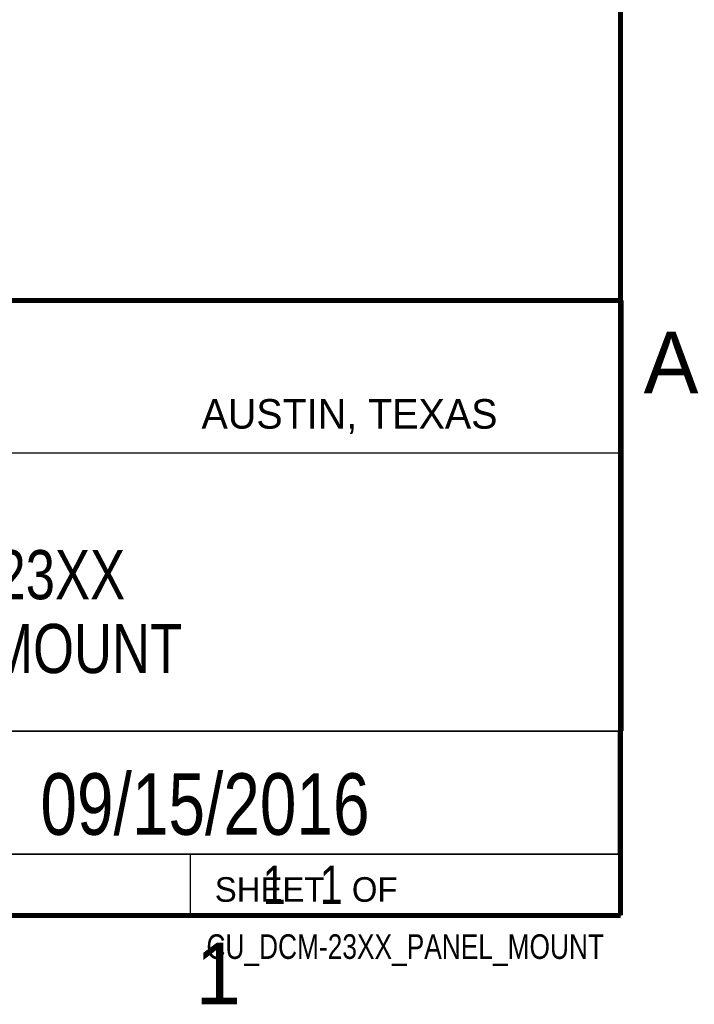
# Model space of a CAD drawing. Header units: inches. Extents: x 0 to 34, y 0 to 22.
# Tile 111 of 124: x 31.1 to 33.8, y 0.1 to 4.1. Entities that reach past the tile are written whole.
import ezdxf

# ---------------------------------------------------------------- set-up
doc = ezdxf.new("R2010")
doc.units = ezdxf.units.IN
doc.header["$LTSCALE"] = 1.87
doc.header["$MEASUREMENT"] = 0
doc.layers.get('0').update_dxf_attribs({"linetype": 'CONTINUOUS'})
doc.layers.add('DETAIL', color=7, linetype='CONTINUOUS')
doc.layers.add('NOTE', color=7, linetype='CONTINUOUS')
doc.styles.get("Standard").update_dxf_attribs({"font": 'txt', "width": 0.8})
doc.styles.add('TEXTSTYLE_2', font='txt')

msp = doc.modelspace()

# ---------------------------------------------------------------- linework, layer by layer
at = {"color": 2, "linetype": 'CONTINUOUS'}
for p, q in [((28.3793, 3.00033), (33.5093, 3.00033)), ((33.5093, 3.00033), (33.5093, 1.25033)), ((28.72307, 2.38), (33.50002, 2.38)), ((28.3793, 1.25033), (33.5093, 1.25033)), ((30.13002, 1.24989), (33.49002, 1.24989)), ((33.49002, 1.24989), (33.49002, 0.74989)), ((28.38002, 0.75), (33.50002, 0.75)), ((30.13002, 0.74989), (33.49002, 0.74989)), ((31.75002, 0.75), (33.50002, 0.75)), ((31.75002, 0.75), (31.75002, 0.5)), ((33.50002, 0.75), (33.50002, 0.5)), ((31.75002, 0.5), (33.50002, 0.5)), ((32.49527, 0.50168), (33.49527, 0.50168)), ((32.49527, 0.50168), (32.49527, 0.50118)), ((32.49527, 0.50118), (33.49527, 0.50118)), ((33.49527, 0.50168), (33.49527, 0.50118))]:
    msp.add_line(p, q, dxfattribs=at)
at = {"color": 7, "linetype": 'CONTINUOUS', "const_width": 0.02}
for points in [[(33.50002, 0.5), (33.50002, 21.5)], [(25.58002, 3), (33.50002, 3)], [(0.50002, 0.5), (33.50002, 0.5)]]:
    msp.add_lwpolyline(points, dxfattribs=at)

# ---------------------------------------------------------------- texts
at = {"color": 2, "linetype": 'CONTINUOUS', "attachment_point": 1, "line_spacing_factor": 0.9, "style": 'TEXTSTYLE_2'}
for s, insert, char_height, width in [('A', (33.5939, 2.87275), 0.25, 0.25), ('AUSTIN, TEXAS', (31.79573, 2.599), 0.12, 1.56), ('SHEET   OF', (31.84991, 0.65572), 0.1, 1), ('1', (31.77062, 0.38897), 0.25, 0.25)]:
    msp.add_mtext(s, dxfattribs=dict(at, insert=insert, char_height=char_height, width=width))
at = {"layer": 'DETAIL', "color": 7, "linetype": 'CONTINUOUS', "insert": (31.81252, 0.70312), "char_height": 0.15625, "width": 1.25, "attachment_point": 1, "line_spacing_factor": 0.9}
msp.add_mtext('     1   1', dxfattribs=at)
at = {"layer": 'DETAIL', "color": 2, "linetype": 'CONTINUOUS', "insert": (33.43277, 0.42355), "char_height": 0.1, "width": 1.84, "attachment_point": 3, "line_spacing_factor": 0.9}
msp.add_mtext('CU_DCM-23XX_PANEL_MOUNT', dxfattribs=at)
at = {"layer": 'NOTE', "color": 7, "linetype": 'CONTINUOUS', "attachment_point": 2, "line_spacing_factor": 0.9}
for s, insert, char_height, width in [('DCM-23XX\\PPANEL MOUNT', (30.9443, 1.98533), 0.2, 1.76), ('09/15/2016', (31.81002, 1.07802), 0.25, 2)]:
    msp.add_mtext(s, dxfattribs=dict(at, insert=insert, char_height=char_height, width=width))

doc.saveas('drawing.dxf')
